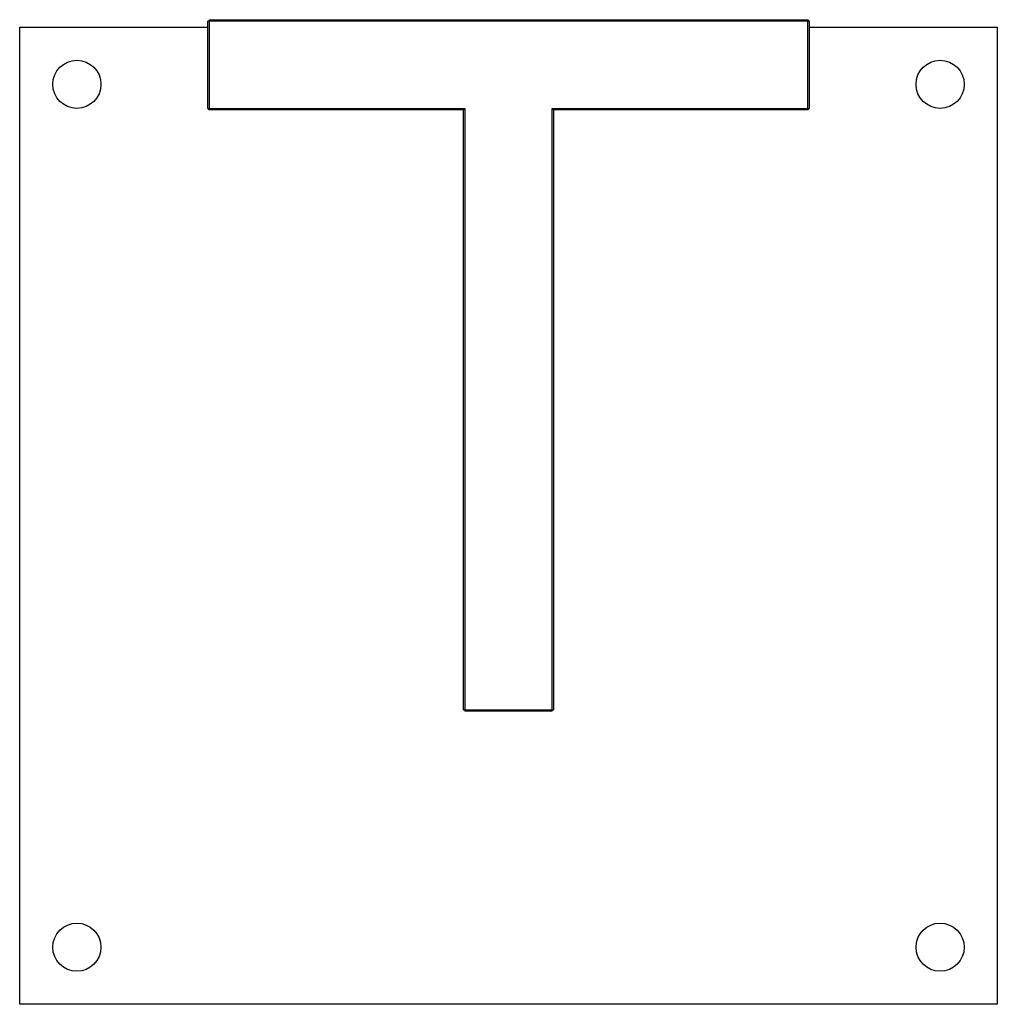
# Model space of a CAD drawing. Header units: millimetres. Extents: x -32.5 to 32.5, y -32.8 to 32.8.
import ezdxf

# ---------------------------------------------------------------- set-up
doc = ezdxf.new("R2010")
doc.units = ezdxf.units.MM
doc.header["$MEASUREMENT"] = 0

msp = doc.modelspace()

# ---------------------------------------------------------------- linework, layer by layer
at = {"lineweight": 25}
for points in [[(-19.9, 32.75), (-19.9, 32.75), (-19.9, 26.75), (-19.9, 26.75)], [(-19.9, 32.75), (-19.9, 32.75), (19.9, 32.75), (19.9, 32.75)], [(19.9, 26.75), (19.9, 26.75), (19.9, 32.75), (19.9, 32.75)], [(20, 32.65), (20, 32.65), (19.9, 32.75), (19.9, 32.75)], [(-32.5, -32.75), (-32.5, -32.75), (-32.5, 32.25), (-32.5, 32.25)], [(-32.5, 32.25), (-32.5, 32.25), (-20, 32.25), (-20, 32.25)], [(20, 32.65), (20, 32.65), (-20, 32.65), (-20, 32.65)], [(-20, 26.85), (-20, 26.85), (-20, 32.65), (-20, 32.65)], [(20, 32.65), (20, 32.65), (20, 26.85), (20, 26.85)], [(20, 32.25), (20, 32.25), (32.5, 32.25), (32.5, 32.25)], [(32.5, 32.25), (32.5, 32.25), (32.5, -32.75), (32.5, -32.75)], [(-20, 26.85), (-20, 26.85), (-2.9, 26.85), (-2.9, 26.85)], [(-20, 26.85), (-20, 26.85), (-19.9, 26.75), (-19.9, 26.75)], [(-3, 26.75), (-3, 26.75), (-19.9, 26.75), (-19.9, 26.75)], [(-3, 26.75), (-3, 26.75), (-2.9, 26.85), (-2.9, 26.85)], [(-3, -13.15), (-3, -13.15), (-3, 26.75), (-3, 26.75)], [(-2.9, 26.85), (-2.9, 26.85), (-2.9, -13.25), (-2.9, -13.25)], [(2.9, 26.85), (2.9, 26.85), (20, 26.85), (20, 26.85)], [(2.9, 26.85), (2.9, 26.85), (3, 26.75), (3, 26.75)], [(2.9, -13.25), (2.9, -13.25), (2.9, 26.85), (2.9, 26.85)], [(19.9, 26.75), (19.9, 26.75), (3, 26.75), (3, 26.75)], [(3, 26.75), (3, 26.75), (3, -13.15), (3, -13.15)], [(19.9, 26.75), (19.9, 26.75), (20, 26.85), (20, 26.85)], [(-3, -13.15), (-3, -13.15), (3, -13.15), (3, -13.15)], [(2.9, -13.25), (2.9, -13.25), (-2.9, -13.25), (-2.9, -13.25)], [(32.5, -32.75), (32.5, -32.75), (-32.5, -32.75), (-32.5, -32.75)]]:
    msp.add_open_spline(points, degree=3, dxfattribs=at)
for points in [[(-27.1, 28.45), (-27.1, 29.3337), (-27.8163, 30.05), (-28.7, 30.05), (-28.7, 30.05), (-29.5837, 30.05), (-30.3, 29.3337), (-30.3, 28.45), (-30.3, 28.45), (-30.3, 27.5663), (-29.5837, 26.85), (-28.7, 26.85), (-28.7, 26.85), (-27.8164, 26.85), (-27.1, 27.5663), (-27.1, 28.45)], [(30.3, 28.45), (30.3, 29.3337), (29.5837, 30.05), (28.7, 30.05), (28.7, 30.05), (27.8163, 30.05), (27.1, 29.3337), (27.1, 28.45), (27.1, 28.45), (27.1, 27.5663), (27.8163, 26.85), (28.7, 26.85), (28.7, 26.85), (29.5836, 26.85), (30.3, 27.5663), (30.3, 28.45)], [(-27.1, -28.95), (-27.1, -28.0663), (-27.8163, -27.35), (-28.7, -27.35), (-28.7, -27.35), (-29.5837, -27.35), (-30.3, -28.0663), (-30.3, -28.95), (-30.3, -28.95), (-30.3, -29.8337), (-29.5837, -30.55), (-28.7, -30.55), (-28.7, -30.55), (-27.8164, -30.55), (-27.1, -29.8337), (-27.1, -28.95)], [(30.3, -28.95), (30.3, -28.0663), (29.5837, -27.35), (28.7, -27.35), (28.7, -27.35), (27.8163, -27.35), (27.1, -28.0663), (27.1, -28.95), (27.1, -28.95), (27.1, -29.8337), (27.8163, -30.55), (28.7, -30.55), (28.7, -30.55), (29.5836, -30.55), (30.3, -29.8337), (30.3, -28.95)]]:
    msp.add_open_spline(points, degree=3, knots=[0, 0, 0, 0, 0.2, 0.2, 0.2, 0.2, 0.4, 0.4, 0.4, 0.4, 0.6, 0.6, 0.6, 0.6, 1, 1, 1, 1], dxfattribs=at)

doc.saveas('drawing.dxf')
